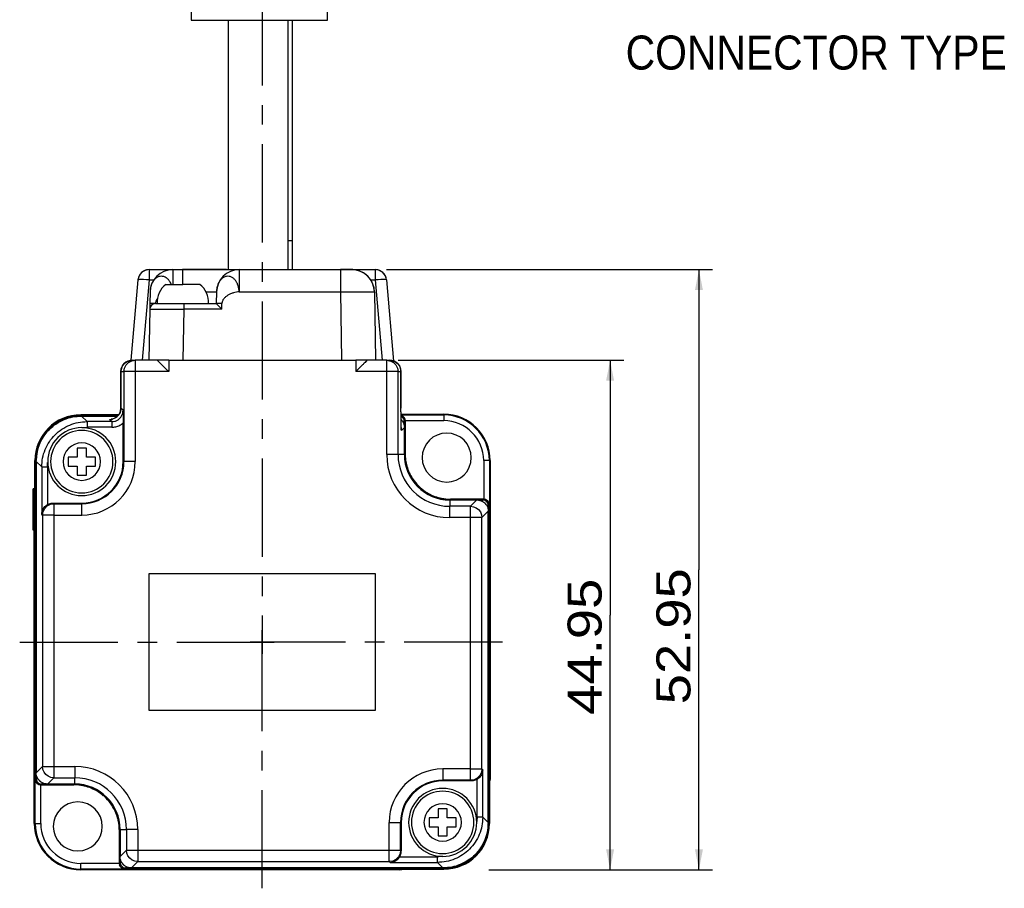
# Model space of a CAD drawing. Extents: x -54 to 576, y -100 to 345.
# Tile 3 of 18: x 29 to 116, y 148 to 225. Entities that reach past the tile are written whole.
import ezdxf
from ezdxf.enums import TextEntityAlignment as Align

# ---------------------------------------------------------------- set-up
doc = ezdxf.new("R2010")
doc.units = 0
doc.header["$LTSCALE"] = 23.1
doc.header["$MEASUREMENT"] = 0
doc.linetypes.add('CENTER', pattern=[0.6, 0.375, -0.075, 0.075, -0.075])
doc.layers.get('0').update_dxf_attribs({"linetype": 'CONTINUOUS'})
doc.layers.add('8_ALL_NOTES_BALLOONS_SYMBOLS_GT', color=7, linetype='CONTINUOUS')
doc.layers.add('DEFAULT_1', color=7, linetype='CENTER')
doc.styles.add('TEXTSTYLE_0', font='txt', dxfattribs={"width": 0.8})
doc.dimstyles.new('DIMSTYLE_3', dxfattribs={"dimtxt": 3, "dimasz": 0.18, "dimexe": 0.18, "dimexo": 0.0625, "dimgap": 0.09, "dimtad": 0, "dimtih": 1, "dimtoh": 1, "dimdec": 4, "dimzin": 0, "dimdsep": 46, "dimtxsty": 'Standard', "dimcen": 0.09, "dimadec": 0, "dimazin": 0, "dimtp": 0.01, "dimtm": 0.01, "dimtfac": 1, "dimtdec": 4, "dimtofl": 0, "dimtmove": 0, "dimatfit": 0, "dimfxl": 0, "dimtolj": 1, "dimtzin": 0, "dimarcsym": 0})

# ---------------------------------------------------------------- blocks, each defined once
blk = doc.blocks.new('*D8')
at = {"color": 7, "linetype": 'Continuous'}
for p, q in [((62.087, 194.857), (81.986, 194.857)), ((80.786, 194.857), (80.786, 172.384)), ((80.786, 149.91), (80.786, 172.384)), ((70.09, 149.91), (81.986, 149.91))]:
    blk.add_line(p, q, dxfattribs=at)
for points in [[(81.136, 193.057), (80.786, 194.857), (80.436, 193.057)], [(80.436, 151.71), (80.786, 149.91), (81.136, 151.71)]]:
    blk.add_solid(points, dxfattribs=at)
at = {"color": 7, "linetype": 'Continuous', "style": 'TEXTSTYLE_0'}
blk.add_text('44.95', height=3, rotation=90, dxfattribs=at).set_placement((80.036, 163.589), (80.036, 175.589), align=Align.FIT)
blk = doc.blocks.new('*D9')
at = {"color": 7, "linetype": 'Continuous'}
for p, q in [((61.073, 202.856), (89.819, 202.856)), ((88.619, 202.856), (88.619, 176.383)), ((88.619, 149.91), (88.619, 176.383)), ((70.395, 149.91), (89.819, 149.91))]:
    blk.add_line(p, q, dxfattribs=at)
for points in [[(88.969, 201.056), (88.619, 202.856), (88.269, 201.056)], [(88.269, 151.71), (88.619, 149.91), (88.969, 151.71)]]:
    blk.add_solid(points, dxfattribs=at)
at = {"color": 7, "linetype": 'Continuous', "style": 'TEXTSTYLE_0'}
blk.add_text('52.95', height=3, rotation=90, dxfattribs=at).set_placement((87.869, 164.513), (87.869, 176.513), align=Align.FIT)

msp = doc.modelspace()

# ---------------------------------------------------------------- linework, layer by layer
at = {"color": 7, "linetype": 'Continuous'}
for p, q in [((43.8599, 232.85577), (43.8599, 224.85577)), ((55.8599, 224.85577), (55.8599, 232.85577)), ((43.8599, 224.85577), (55.8599, 224.85577)), ((47.11028, 224.85577), (47.11028, 202.85721)), ((52.41028, 202.85721), (52.41028, 224.85577)), ((52.7639, 224.85577), (52.7639, 205.39577)), ((52.7639, 205.39577), (52.7639, 202.85577)), ((40.15446, 202.85577), (42.20415, 202.85577)), ((40.15446, 202.85577), (42.20415, 202.85577)), ((42.21894, 202.85721), (43.08006, 202.85721)), ((42.21894, 202.85721), (43.08006, 202.85721)), ((43.21878, 202.85721), (43.08006, 202.85721)), ((43.08006, 202.85721), (46.9639, 202.85721)), ((43.08006, 202.85721), (43.08006, 201.55721)), ((46.9639, 202.85721), (43.21878, 202.85721)), ((46.9639, 202.85721), (48.03055, 202.85721)), ((48.03055, 202.85721), (48.07208, 202.85721)), ((48.07929, 202.85721), (57.00902, 202.85721)), ((48.07929, 202.85721), (57.00902, 202.85721)), ((57.14774, 202.85721), (57.00902, 202.85721)), ((57.00902, 202.85721), (58.00887, 202.85721)), ((57.00902, 202.85721), (57.00902, 200.89211)), ((58.00887, 202.85721), (57.14774, 202.85721)), ((58.02366, 202.85577), (60.07334, 202.85577)), ((58.02366, 202.85577), (60.07334, 202.85577)), ((39.15827, 201.94293), (38.53924, 194.86739)), ((39.15827, 201.94293), (38.53924, 194.86739)), ((40.15446, 201.94293), (39.53454, 194.85721)), ((40.15446, 201.94293), (40.54434, 201.94293)), ((41.61394, 201.55721), (43.1139, 201.55721)), ((44.61386, 201.55721), (43.1139, 201.55721)), ((59.68346, 201.94293), (60.07334, 201.94293)), ((60.07334, 201.94293), (60.69326, 194.85721)), ((61.06953, 201.94293), (61.69568, 194.78601)), ((61.06953, 201.94293), (61.69568, 194.78601)), ((40.21924, 200.89211), (40.20118, 199.85721)), ((40.21924, 200.89211), (40.20118, 199.85721)), ((46.0796, 200.89211), (46.06154, 199.85721)), ((46.0796, 200.89211), (46.06154, 199.85721)), ((48.07929, 200.89211), (57.00902, 200.89211)), ((57.00902, 200.89211), (57.11436, 194.85721)), ((60.00856, 200.89211), (60.1139, 194.85721)), ((60.00856, 200.89211), (60.1139, 194.85721)), ((40.20118, 199.85721), (40.1926, 199.36593)), ((40.20118, 199.85721), (40.1926, 199.36593)), ((40.69252, 199.85721), (40.86394, 199.85721)), ((40.86394, 199.85721), (41.61397, 199.85721)), ((41.61397, 199.85721), (43.1139, 199.85721)), ((43.1139, 199.85721), (43.19214, 199.85721)), ((43.19214, 199.85721), (46.06161, 199.85721)), ((43.19214, 199.85721), (46.06161, 199.85721)), ((43.19214, 199.85721), (43.19214, 199.36593)), ((46.55288, 199.36593), (46.56146, 199.85721)), ((40.1926, 199.36593), (40.1139, 194.85721)), ((43.19214, 199.36593), (43.11344, 194.85721)), ((46.55288, 199.36593), (43.19214, 199.36593)), ((38.53924, 194.86739), (38.53698, 194.84158)), ((38.53924, 194.86739), (38.53698, 194.84158)), ((38.65566, 194.85721), (38.9162, 194.85721)), ((40.1139, 194.85721), (38.9162, 194.85721)), ((40.8639, 194.85721), (40.1139, 194.85721)), ((41.8639, 194.85721), (40.8639, 194.85721)), ((41.8639, 194.85721), (43.11344, 194.85721)), ((41.8639, 194.85721), (41.8639, 193.85721)), ((43.11344, 194.85721), (57.11436, 194.85721)), ((43.11344, 194.85721), (57.11436, 194.85721)), ((57.11436, 194.85721), (58.3639, 194.85721)), ((59.3639, 194.85721), (58.3639, 194.85721)), ((58.3639, 194.85721), (58.3639, 193.85721)), ((60.1139, 194.85721), (59.3639, 194.85721)), ((61.08669, 194.85721), (60.1139, 194.85721)), ((61.08669, 194.85721), (61.34086, 194.81695)), ((61.08669, 194.85721), (61.34724, 194.85721)), ((61.08669, 194.85721), (61.34724, 194.85721)), ((61.34086, 194.81695), (61.39566, 194.80826)), ((61.34724, 194.85721), (61.60639, 194.823)), ((61.68533, 194.7903), (61.84769, 194.72289)), ((37.65566, 193.85751), (37.65468, 190.6401)), ((37.65483, 190.63979), (37.65581, 193.85721)), ((37.65566, 193.85751), (37.65566, 193.85751)), ((37.65581, 193.85721), (37.65566, 193.85751)), ((37.65581, 193.85721), (37.91636, 193.85721)), ((37.91636, 193.85721), (37.91636, 185.91567)), ((38.9162, 193.85721), (38.9162, 185.91567)), ((41.8639, 193.85721), (38.9162, 193.85721)), ((61.08669, 193.85721), (58.3639, 193.85721)), ((61.08669, 186.54077), (61.08669, 193.85721)), ((62.08654, 186.54077), (62.08654, 193.85721)), ((62.08654, 193.85721), (62.34709, 193.85721)), ((62.34724, 193.85751), (62.34709, 193.85721)), ((62.34807, 190.64039), (62.34709, 193.85721)), ((62.34724, 193.85751), (62.34822, 190.6407)), ((62.34724, 193.85751), (62.34724, 193.85751)), ((37.52382, 190.14729), (37.61559, 190.36873)), ((37.65483, 190.63979), (37.65468, 190.6401)), ((37.65468, 190.6401), (37.65468, 190.6401)), ((37.84638, 190.44823), (37.65483, 190.63979)), ((62.34822, 190.6407), (62.34807, 190.64039)), ((62.34822, 190.6407), (62.34822, 190.6407)), ((37.4529, 190.04933), (34.1139, 190.04933)), ((34.1139, 190.04926), (34.1139, 190.04933)), ((34.1139, 190.00577), (34.1139, 190.04926)), ((34.1139, 190.04926), (37.45285, 190.04926)), ((34.18184, 190.00577), (34.1139, 190.00577)), ((34.1139, 190.00577), (34.18184, 190.00577)), ((34.1139, 189.93938), (34.1139, 190.00577)), ((34.1139, 189.93938), (34.18184, 189.93938)), ((34.1139, 189.93725), (34.1139, 189.93938)), ((34.1139, 189.93053), (34.1139, 189.93725)), ((37.42137, 190.00577), (34.18184, 190.00577)), ((34.18184, 190.00577), (37.42137, 190.00577)), ((34.18184, 189.93938), (37.36395, 189.93938)), ((34.18184, 189.93725), (37.36162, 189.93725)), ((34.18184, 189.93722), (34.18184, 189.93725)), ((34.18184, 189.93722), (34.67068, 189.44839)), ((37.36159, 189.93722), (34.18184, 189.93722)), ((36.84654, 189.44839), (34.67068, 189.44839)), ((34.67068, 189.44839), (34.67068, 188.94846)), ((36.65498, 189.63994), (36.88968, 189.6709)), ((36.71395, 189.58098), (36.65498, 189.63994)), ((36.84654, 189.44839), (36.71395, 189.58098)), ((36.797, 189.65348), (36.80297, 189.65368)), ((36.84654, 189.44839), (36.84654, 188.94846)), ((36.88968, 189.6709), (36.91371, 189.67407)), ((36.91371, 189.67407), (36.93781, 189.68406)), ((36.93781, 189.68406), (37.13863, 189.76729)), ((37.18466, 189.7969), (37.33108, 189.90926)), ((37.37374, 189.94835), (37.48071, 190.08775)), ((37.85496, 185.91567), (37.85496, 189.33806)), ((62.34971, 190.1017), (66.1139, 190.1017)), ((62.34971, 190.10162), (66.1139, 190.10162)), ((62.35012, 190.0318), (66.1139, 190.0318)), ((62.64751, 189.43946), (62.50971, 189.43946)), ((62.64751, 189.43946), (62.7139, 189.50585)), ((62.64751, 189.43946), (62.64751, 188.93737)), ((62.71383, 189.53188), (66.1139, 189.53188)), ((62.7139, 189.50585), (62.7139, 188.93737)), ((62.7139, 189.50577), (62.7139, 188.93737)), ((66.1139, 190.10162), (66.1139, 190.1017)), ((66.1139, 190.0318), (66.1139, 190.10162)), ((36.84654, 188.94846), (34.67068, 188.94846)), ((62.44325, 188.73527), (62.38358, 188.6756)), ((62.64535, 188.93737), (62.44325, 188.73527)), ((62.64535, 188.93737), (62.64538, 188.93737)), ((62.64535, 186.54077), (62.64535, 188.93737)), ((62.64538, 188.93737), (62.64538, 186.54077)), ((62.64751, 188.93737), (62.64751, 186.60577)), ((62.7139, 188.93737), (62.7139, 186.60577)), ((62.7139, 188.93737), (62.7139, 186.60577)), ((34.604, 187.11567), (33.804, 187.11567)), ((33.804, 187.11567), (33.804, 186.31567)), ((34.604, 186.31567), (34.604, 187.11567)), ((30.07034, 186.00577), (30.07034, 183.50577)), ((30.07034, 186.00577), (30.07041, 186.00577)), ((30.1139, 186.00577), (30.07041, 186.00577)), ((30.07041, 183.50577), (30.07041, 186.00577)), ((30.1139, 186.00577), (30.1139, 185.93783)), ((30.1139, 185.93783), (30.1139, 186.00577)), ((30.18029, 186.00577), (30.1139, 186.00577)), ((30.1139, 185.93783), (30.1139, 158.47417)), ((30.1139, 158.47417), (30.1139, 185.93783)), ((30.18029, 185.93783), (30.18029, 186.00577)), ((30.18242, 186.00577), (30.18029, 186.00577)), ((30.18029, 158.47417), (30.18029, 185.93783)), ((30.18914, 186.00577), (30.18242, 186.00577)), ((30.18242, 158.47417), (30.18242, 185.93783)), ((30.18242, 185.93783), (30.18245, 185.93783)), ((30.18245, 185.93783), (30.67129, 185.449)), ((30.18245, 185.93783), (30.18245, 158.47417)), ((33.004, 186.31567), (33.004, 185.51567)), ((33.804, 186.31567), (33.004, 186.31567)), ((35.404, 186.31567), (34.604, 186.31567)), ((35.404, 185.51567), (35.404, 186.31567)), ((37.91636, 185.91567), (37.85496, 185.91567)), ((62.64535, 186.54077), (62.08654, 186.54077)), ((62.64538, 186.54077), (62.64535, 186.54077)), ((62.64538, 186.60577), (62.64751, 186.60577)), ((62.64751, 186.60577), (62.7139, 186.60577)), ((69.64001, 186.00577), (69.64001, 182.6057)), ((70.13993, 186.00577), (70.20975, 186.00577)), ((70.13993, 186.00577), (70.13993, 182.11442)), ((70.20975, 186.00577), (70.20975, 157.88958)), ((70.20983, 186.00577), (70.20975, 186.00577)), ((70.20983, 186.00577), (70.20983, 157.88958)), ((30.67129, 185.449), (30.67129, 181.27344)), ((30.67129, 185.449), (31.17121, 185.449)), ((31.17121, 185.449), (31.17121, 182.12578)), ((33.004, 185.51567), (33.804, 185.51567)), ((33.804, 185.51567), (33.804, 184.71567)), ((34.604, 184.71567), (34.604, 185.51567)), ((34.604, 185.51567), (35.404, 185.51567)), ((33.804, 184.71567), (34.604, 184.71567)), ((30.0139, 183.50577), (29.9139, 183.50577)), ((29.9139, 181.99818), (29.9139, 183.50577)), ((30.0139, 160.50577), (30.0139, 183.50577)), ((30.1139, 183.50577), (30.0139, 183.50577)), ((66.6489, 182.53725), (69.0455, 182.53725)), ((66.6489, 182.53725), (66.6489, 182.53722)), ((66.6489, 182.53722), (66.6489, 181.97841)), ((69.0455, 182.53722), (66.6489, 182.53722)), ((69.0455, 182.60577), (66.7139, 182.60577)), ((66.7139, 182.60577), (69.0455, 182.60577)), ((66.7139, 182.53938), (66.7139, 182.60577)), ((66.7139, 182.53938), (69.0455, 182.53938)), ((66.7139, 182.53725), (66.7139, 182.53938)), ((69.0455, 182.53722), (68.48669, 181.97841)), ((69.6139, 182.60577), (69.0455, 182.60577)), ((69.0455, 182.60577), (69.61398, 182.60577)), ((69.0455, 182.53938), (69.54759, 182.53938)), ((69.0455, 182.53725), (69.0455, 182.53722)), ((69.54759, 182.53938), (69.61398, 182.60577)), ((69.54759, 182.40158), (69.54759, 182.53938)), ((30.0139, 181.99818), (29.9139, 181.99818)), ((29.9139, 179.86846), (29.9139, 181.99818)), ((31.74111, 182.20332), (31.67971, 182.26471)), ((31.67971, 182.26471), (34.204, 182.26471)), ((31.74111, 182.20332), (34.204, 182.20332)), ((34.204, 182.20332), (34.204, 182.26471)), ((68.48669, 181.97841), (66.6489, 181.97841)), ((70.04535, 181.53737), (69.48654, 180.97857)), ((70.04751, 182.03946), (69.90971, 182.03946)), ((70.04535, 181.53737), (70.04538, 181.53737)), ((70.04535, 154.07371), (70.04535, 181.53737)), ((70.04538, 181.53737), (70.04538, 154.07371)), ((70.04751, 182.03946), (70.1139, 182.10585)), ((70.04751, 182.03946), (70.04751, 181.53737)), ((70.04751, 181.53737), (70.04751, 154.07371)), ((70.1139, 182.10585), (70.1139, 181.53737)), ((70.1139, 181.53737), (70.1139, 182.10577)), ((70.1139, 154.07371), (70.1139, 181.53737)), ((70.1139, 181.53737), (70.1139, 154.07371)), ((70.12263, 182.09712), (70.13993, 182.11442)), ((30.74126, 181.20347), (30.67129, 181.27344)), ((30.74126, 181.20347), (30.74126, 159.03298)), ((31.74111, 181.20347), (31.74111, 159.03298)), ((31.74111, 181.20347), (34.204, 181.20347)), ((68.48669, 180.97857), (66.6489, 180.97857)), ((68.48669, 158.80807), (68.48669, 180.97857)), ((69.48654, 158.80807), (69.48654, 180.97857)), ((30.0139, 179.86846), (29.9139, 179.86846)), ((60.1139, 176.00577), (40.1139, 176.00577)), ((40.1139, 176.00577), (40.1139, 164.00577)), ((60.1139, 164.00577), (60.1139, 176.00577)), ((50.1139, 171.05577), (50.1139, 168.95577)), ((50.1139, 168.95577), (50.1139, 171.05577)), ((51.1639, 170.00577), (49.0639, 170.00577)), ((49.0639, 170.00577), (51.1639, 170.00577)), ((40.1139, 164.00577), (60.1139, 164.00577)), ((30.1139, 160.50577), (30.0139, 160.50577)), ((30.01797, 154.00577), (30.01797, 160.50577)), ((30.01805, 154.00577), (30.01805, 160.50577)), ((30.18245, 158.47417), (30.74126, 159.03298)), ((31.74111, 159.03298), (33.5789, 159.03298)), ((30.1139, 158.47417), (30.1139, 157.90577)), ((30.1139, 157.9057), (30.1139, 158.47417)), ((30.18029, 157.97209), (30.18029, 158.47417)), ((30.18245, 158.47417), (30.18242, 158.47417)), ((31.1823, 157.47432), (31.74111, 158.03313)), ((31.74111, 158.03313), (33.5789, 158.03313)), ((33.5789, 157.47432), (33.5789, 158.03313)), ((68.48669, 158.80807), (66.0238, 158.80807)), ((69.48654, 158.80807), (69.55652, 158.7381)), ((69.55652, 154.56255), (69.55652, 158.7381)), ((30.10517, 157.91442), (30.08787, 157.89712)), ((30.08787, 154.00577), (30.08787, 157.89712)), ((30.18029, 157.97209), (30.1139, 157.9057)), ((30.18029, 157.97209), (30.31809, 157.97209)), ((30.58779, 154.00577), (30.58779, 157.40584)), ((30.68021, 157.47216), (30.61382, 157.40577)), ((31.1823, 157.40577), (30.61382, 157.40577)), ((30.6139, 157.40577), (31.1823, 157.40577)), ((30.68021, 157.60996), (30.68021, 157.47216)), ((31.1823, 157.47216), (30.68021, 157.47216)), ((31.1823, 157.47429), (31.1823, 157.47432)), ((31.1823, 157.47432), (33.5789, 157.47432)), ((33.5789, 157.47429), (31.1823, 157.47429)), ((33.5139, 157.47216), (31.1823, 157.47216)), ((31.1823, 157.40577), (33.5139, 157.40577)), ((33.5139, 157.40577), (31.1823, 157.40577)), ((33.5139, 157.47429), (33.5139, 157.47216)), ((33.5139, 157.47216), (33.5139, 157.40577)), ((33.5789, 157.47429), (33.5789, 157.47432)), ((68.48669, 157.80823), (66.0238, 157.80823)), ((66.0238, 157.80823), (66.0238, 157.74683)), ((68.54809, 157.74683), (66.0238, 157.74683)), ((68.48669, 157.80823), (68.54809, 157.74683)), ((69.05659, 154.56255), (69.05659, 157.88577)), ((70.20975, 157.88958), (70.15739, 157.83722)), ((70.15739, 157.83722), (70.15739, 157.82881)), ((70.15739, 157.83722), (70.15746, 157.82811)), ((70.15739, 157.82881), (70.15739, 154.00577)), ((70.15746, 154.00577), (70.15746, 157.82881)), ((70.15746, 157.6764), (70.17174, 157.69823)), ((70.17174, 157.69823), (70.20975, 157.88958)), ((70.20975, 157.88958), (70.20983, 157.88958)), ((70.20983, 157.88958), (70.20983, 157.88958)), ((35.99683, 156.5265), (35.90107, 156.60685)), ((36.09258, 156.44615), (35.99683, 156.5265)), ((66.4238, 155.29587), (65.6238, 155.29587)), ((65.6238, 155.29587), (65.6238, 154.49587)), ((66.4238, 154.49587), (66.4238, 155.29587)), ((69.55652, 154.56255), (69.05659, 154.56255)), ((70.04535, 154.07371), (69.55652, 154.56255)), ((30.01797, 154.00577), (30.01805, 154.00577)), ((30.08787, 154.00577), (30.01805, 154.00577)), ((61.3116, 151.63298), (61.3116, 154.09587)), ((62.31145, 151.63298), (62.31145, 154.09587)), ((62.31145, 154.09587), (62.37284, 154.09587)), ((62.37284, 154.09587), (62.37284, 151.57158)), ((64.8238, 154.49587), (64.8238, 153.69587)), ((65.6238, 154.49587), (64.8238, 154.49587)), ((64.8238, 153.69587), (65.6238, 153.69587)), ((65.6238, 153.69587), (65.6238, 152.89587)), ((67.2238, 154.49587), (66.4238, 154.49587)), ((66.4238, 152.89587), (66.4238, 153.69587)), ((66.4238, 153.69587), (67.2238, 153.69587)), ((67.2238, 153.69587), (67.2238, 154.49587)), ((70.03866, 154.00577), (70.04538, 154.00577)), ((70.04538, 154.07371), (70.04535, 154.07371)), ((70.04538, 154.00577), (70.04751, 154.00577)), ((70.04751, 154.07371), (70.04751, 154.00577)), ((70.04751, 154.00577), (70.1139, 154.00577)), ((70.1139, 154.00577), (70.1139, 154.07371)), ((70.1139, 154.07371), (70.1139, 154.00577)), ((70.1139, 154.00577), (70.15739, 154.00577)), ((70.15746, 154.00577), (70.15739, 154.00577)), ((37.5139, 151.07417), (37.5139, 153.40577)), ((37.5139, 151.07417), (37.5139, 153.40577)), ((37.58029, 153.40577), (37.5139, 153.40577)), ((37.58242, 153.40577), (37.58029, 153.40577)), ((37.58029, 151.07417), (37.58029, 153.40577)), ((37.58242, 151.07417), (37.58242, 153.47077)), ((37.58242, 153.47077), (37.58245, 153.47077)), ((37.58245, 153.47077), (38.14126, 153.47077)), ((37.58245, 153.47077), (37.58245, 151.07417)), ((38.14126, 153.47077), (38.14126, 151.63298)), ((39.14111, 153.47077), (39.14111, 151.63298)), ((65.6238, 152.89587), (66.4238, 152.89587)), ((37.5139, 150.50577), (37.5139, 151.07417)), ((37.5139, 150.5057), (37.5139, 151.07417)), ((37.58029, 150.57209), (37.58029, 151.07417)), ((37.58245, 151.07417), (37.58242, 151.07417)), ((37.58245, 151.07417), (38.14126, 151.63298)), ((39.14111, 151.63298), (61.3116, 151.63298)), ((62.2339, 151.06308), (65.55712, 151.06308)), ((62.31145, 151.63298), (62.37284, 151.57158)), ((65.55712, 150.56316), (65.55712, 151.06308)), ((37.51397, 150.47966), (34.1139, 150.47966)), ((37.58029, 150.57209), (37.5139, 150.5057)), ((37.58029, 150.57209), (37.71809, 150.57209)), ((38.08021, 150.20996), (38.08021, 150.07216)), ((38.5823, 150.07432), (39.14111, 150.63313)), ((39.14111, 150.63313), (61.3116, 150.63313)), ((61.3116, 150.63313), (61.38157, 150.56316)), ((61.38157, 150.56316), (65.55712, 150.56316)), ((66.04596, 150.07432), (65.55712, 150.56316)), ((34.1139, 149.97974), (34.1139, 149.90992)), ((38.00525, 149.97974), (34.1139, 149.97974)), ((62.23009, 149.90992), (34.1139, 149.90992)), ((34.1139, 149.90992), (34.1139, 149.90984)), ((62.23009, 149.90984), (34.1139, 149.90984)), ((38.02255, 149.99704), (38.00525, 149.97974)), ((38.08021, 150.07216), (38.01382, 150.00577)), ((38.5823, 150.00577), (38.01382, 150.00577)), ((38.0139, 150.00577), (38.5823, 150.00577)), ((38.5823, 150.07216), (38.08021, 150.07216)), ((38.5823, 150.07429), (38.5823, 150.07432)), ((38.5823, 150.07432), (66.04596, 150.07432)), ((66.04596, 150.07429), (38.5823, 150.07429)), ((66.04596, 150.07216), (38.5823, 150.07216)), ((38.5823, 150.00577), (66.04596, 150.00577)), ((66.04596, 150.00577), (38.5823, 150.00577)), ((62.23009, 149.90992), (62.28245, 149.96229)), ((62.23009, 149.90992), (62.42144, 149.94793)), ((62.23009, 149.90984), (62.23009, 149.90992)), ((62.23009, 149.90984), (62.23009, 149.90984)), ((62.29086, 149.96229), (62.28245, 149.96229)), ((62.28245, 149.96229), (62.29131, 149.96221)), ((66.1139, 149.96229), (62.29086, 149.96229)), ((62.29086, 149.96221), (66.1139, 149.96221)), ((62.42144, 149.94793), (62.44327, 149.96221)), ((66.04596, 150.07432), (66.04596, 150.07429)), ((66.1139, 150.07216), (66.04596, 150.07216)), ((66.04596, 150.00577), (66.1139, 150.00577)), ((66.1139, 150.00577), (66.04596, 150.00577)), ((66.1139, 150.08101), (66.1139, 150.07429)), ((66.1139, 150.07429), (66.1139, 150.07216)), ((66.1139, 150.07216), (66.1139, 150.00577)), ((66.1139, 150.00577), (66.1139, 149.96229)), ((66.1139, 149.96229), (66.1139, 149.96221))]:
    msp.add_line(p, q, dxfattribs=at)
for points in [[(52.7639, 205.39577), (52.71298, 205.39577), (52.56218, 205.39577), (52.41028, 205.39577)], [(40.15446, 202.85577), (40.15446, 202.82528), (40.15446, 202.73565), (40.15446, 202.59236), (40.15446, 202.40426), (40.15446, 202.18274), (40.15446, 201.94293)], [(42.21894, 202.85721), (42.21894, 202.81962), (42.21894, 202.70829), (42.21894, 202.52738), (42.21894, 202.28371), (42.21894, 201.98642), (42.21894, 201.64669), (42.21894, 201.55721)], [(48.07929, 202.85721), (48.07929, 202.81962), (48.07929, 202.70829), (48.07929, 202.52738), (48.07929, 202.28371), (48.07929, 201.98642), (48.07929, 201.64669), (48.07929, 201.2773), (48.07929, 200.89211)], [(60.07334, 202.85577), (60.07334, 202.82536), (60.07334, 202.73597), (60.07334, 202.59305), (60.07334, 202.40528), (60.07334, 202.18409), (60.07334, 201.94293)], [(40.15446, 201.94293), (39.89784, 201.96227), (39.65854, 201.97442), (39.4527, 201.97856), (39.29424, 201.97442), (39.19383, 201.96227), (39.15827, 201.94293)], [(61.06953, 201.94293), (61.03388, 201.96229), (60.93322, 201.97444), (60.77437, 201.97856), (60.56821, 201.97438), (60.32859, 201.96218), (60.07334, 201.94293)], [(37.65581, 193.85721), (37.68982, 194.11581), (37.78956, 194.35686), (37.94822, 194.56387), (38.15495, 194.72278), (38.39624, 194.82296), (38.65566, 194.85721)], [(37.91636, 193.85721), (37.96529, 194.16622), (38.10731, 194.44499), (38.32851, 194.66622), (38.60723, 194.80826), (38.9162, 194.85721)], [(38.9162, 194.85721), (38.9162, 194.80826), (38.9162, 194.66622), (38.9162, 194.44499), (38.9162, 194.16622), (38.9162, 193.85721)], [(61.08669, 193.85721), (61.08669, 194.16622), (61.08669, 194.44499), (61.08669, 194.66622), (61.08669, 194.80826), (61.08669, 194.85721)], [(61.39566, 194.80826), (61.67439, 194.66622), (61.89559, 194.44499), (62.03761, 194.16622), (62.08654, 193.85721)], [(61.60639, 194.823), (61.60666, 194.82296), (61.68533, 194.7903)], [(61.84769, 194.72289), (61.84794, 194.72278), (61.91493, 194.67129)], [(61.91493, 194.67129), (62.05468, 194.56387), (62.21333, 194.35686), (62.31308, 194.11581), (62.34709, 193.85721)], [(38.9162, 193.85721), (38.61051, 193.85721), (38.33408, 193.85721), (38.11339, 193.85721), (37.96955, 193.85721), (37.91636, 193.85721)], [(62.08654, 193.85721), (62.03334, 193.85721), (61.88951, 193.85721), (61.66882, 193.85721), (61.39239, 193.85721), (61.08669, 193.85721)], [(37.48071, 190.08775), (37.52078, 190.13995), (37.52382, 190.14729)], [(37.61559, 190.36873), (37.6207, 190.38105), (37.65483, 190.63979)], [(36.65498, 189.63994), (36.68734, 189.64683), (36.797, 189.65348)], [(37.13863, 189.76729), (37.15482, 189.77399), (37.18466, 189.7969)], [(37.33108, 189.90926), (37.36187, 189.93289), (37.37374, 189.94835)], [(66.1139, 190.0318), (66.1139, 190.0052), (66.1139, 189.93329), (66.1139, 189.82294), (66.1139, 189.68473), (66.1139, 189.53188)], [(38.9162, 185.91567), (38.66019, 185.91567), (38.42125, 185.91567), (38.21529, 185.91567), (38.05605, 185.91567), (37.95414, 185.91567), (37.91636, 185.91567)], [(62.08654, 186.54077), (62.04875, 186.54077), (61.94684, 186.54077), (61.7876, 186.54077), (61.58165, 186.54077), (61.3427, 186.54077), (61.08669, 186.54077)], [(70.13993, 186.00577), (70.11333, 186.00577), (70.04142, 186.00577), (69.93107, 186.00577), (69.79285, 186.00577), (69.64001, 186.00577)], [(30.74126, 181.20347), (30.79027, 181.51238), (30.93232, 181.79107), (31.15351, 182.01225), (31.43219, 182.1543), (31.74111, 182.20332)], [(31.74111, 182.20332), (31.74111, 182.15012), (31.74111, 182.00629), (31.74111, 181.78559), (31.74111, 181.50916), (31.74111, 181.20347)], [(34.204, 181.20347), (34.204, 181.45948), (34.204, 181.69842), (34.204, 181.90438), (34.204, 182.06362), (34.204, 182.16553), (34.204, 182.20332)], [(66.6489, 180.97857), (66.6489, 181.23457), (66.6489, 181.47352), (66.6489, 181.67948), (66.6489, 181.83872), (66.6489, 181.94063), (66.6489, 181.97841)], [(68.48669, 181.97841), (68.7454, 181.94429), (68.98652, 181.84436), (69.19359, 181.68546), (69.35249, 181.47839), (69.45242, 181.23727), (69.48654, 180.97857)], [(68.48669, 180.97857), (68.48669, 181.23519), (68.48669, 181.47428), (68.48669, 181.67991), (68.48669, 181.83891), (68.48669, 181.94068), (68.48669, 181.97841)], [(31.74111, 181.20347), (31.43541, 181.20347), (31.15898, 181.20347), (30.93829, 181.20347), (30.79446, 181.20347), (30.74126, 181.20347)], [(69.48654, 180.97857), (69.44881, 180.97857), (69.34704, 180.97857), (69.18804, 180.97857), (68.98241, 180.97857), (68.74332, 180.97857), (68.48669, 180.97857)], [(31.74111, 158.03313), (31.4824, 158.06726), (31.24128, 158.16718), (31.03421, 158.32609), (30.87531, 158.53315), (30.77538, 158.77428), (30.74126, 159.03298)], [(30.74126, 159.03298), (30.77899, 159.03298), (30.88076, 159.03298), (31.03976, 159.03298), (31.24539, 159.03298), (31.48448, 159.03298), (31.74111, 159.03298)], [(31.74111, 159.03298), (31.74111, 158.77635), (31.74111, 158.53727), (31.74111, 158.33163), (31.74111, 158.17263), (31.74111, 158.07086), (31.74111, 158.03313)], [(33.5789, 159.03298), (33.5789, 158.77697), (33.5789, 158.53802), (33.5789, 158.33207), (33.5789, 158.17283), (33.5789, 158.07092), (33.5789, 158.03313)], [(66.0238, 158.80807), (66.0238, 158.55207), (66.0238, 158.31312), (66.0238, 158.10716), (66.0238, 157.94792), (66.0238, 157.84601), (66.0238, 157.80823)], [(68.48669, 158.80807), (68.79239, 158.80807), (69.06882, 158.80807), (69.28951, 158.80807), (69.43334, 158.80807), (69.48654, 158.80807)], [(69.48654, 158.80807), (69.43753, 158.49916), (69.29548, 158.22048), (69.07429, 157.99929), (68.79561, 157.85724), (68.48669, 157.80823)], [(68.48669, 157.80823), (68.48669, 157.86142), (68.48669, 158.00526), (68.48669, 158.22595), (68.48669, 158.50238), (68.48669, 158.80807)], [(30.08787, 154.00577), (30.11447, 154.00577), (30.18639, 154.00577), (30.29673, 154.00577), (30.43495, 154.00577), (30.58779, 154.00577)], [(61.3116, 154.09587), (61.56761, 154.09587), (61.80655, 154.09587), (62.01251, 154.09587), (62.17175, 154.09587), (62.27366, 154.09587), (62.31145, 154.09587)], [(39.14111, 153.47077), (38.8851, 153.47077), (38.64615, 153.47077), (38.4402, 153.47077), (38.28096, 153.47077), (38.17905, 153.47077), (38.14126, 153.47077)], [(39.14111, 150.63313), (38.8824, 150.66726), (38.64128, 150.76718), (38.43421, 150.92609), (38.27531, 151.13315), (38.17538, 151.37428), (38.14126, 151.63298)], [(38.14126, 151.63298), (38.17899, 151.63298), (38.28076, 151.63298), (38.43976, 151.63298), (38.64539, 151.63298), (38.88448, 151.63298), (39.14111, 151.63298)], [(39.14111, 151.63298), (39.14111, 151.37635), (39.14111, 151.13727), (39.14111, 150.93163), (39.14111, 150.77263), (39.14111, 150.67086), (39.14111, 150.63313)], [(61.3116, 151.63298), (61.61729, 151.63298), (61.89372, 151.63298), (62.11441, 151.63298), (62.25825, 151.63298), (62.31145, 151.63298)], [(62.31145, 151.63298), (62.26243, 151.32406), (62.12038, 151.04538), (61.89919, 150.82419), (61.62051, 150.68214), (61.3116, 150.63313)], [(61.3116, 150.63313), (61.3116, 150.68633), (61.3116, 150.83016), (61.3116, 151.05085), (61.3116, 151.32728), (61.3116, 151.63298)], [(34.1139, 149.97974), (34.1139, 150.00634), (34.1139, 150.07826), (34.1139, 150.1886), (34.1139, 150.32682), (34.1139, 150.47966)]]:
    msp.add_lwpolyline(points, dxfattribs=at)
for centre, radius, start, end in [((40.15446, 201.85577), 1, 90, 175), ((40.15446, 201.85577), 1, 153.2529062, 160.8690131), ((40.15446, 201.85577), 1, 138.967225, 146.7032293), ((40.15446, 201.85577), 1, 138.978967, 146.702004), ((40.15446, 201.85577), 1, 138.9862898, 146.6972437), ((40.15446, 201.85577), 1, 132.5304306, 138.967225), ((40.15446, 201.85577), 1, 124.0059481, 132.5304306), ((40.15446, 201.85577), 1, 124.0032437, 132.5256257), ((40.15446, 201.85577), 1, 118.3503228, 124.0032437), ((40.15446, 201.85577), 1, 118.3528992, 124.0029768), ((40.15446, 201.85577), 1, 108.8524029, 118.3503228), ((40.15446, 201.85577), 1, 104.1750325, 108.8524029), ((40.15446, 201.85577), 1, 104.1765861, 108.8510254), ((40.15446, 201.85577), 1, 104.1762813, 108.8471121), ((40.15446, 201.85577), 1, 90, 104.1762813), ((42.21894, 200.85721), 2, 90, 179), ((48.07929, 200.85721), 2, 90, 179), ((58.00887, 200.85721), 2, 78.891981, 90), ((58.00887, 200.85721), 2, 1, 90), ((58.00887, 200.85721), 2, 1, 78.891981), ((60.07334, 201.85577), 1, 75.8747253, 90), ((60.07334, 201.85577), 1, 5, 90), ((60.07334, 201.85577), 1, 75.8603694, 90), ((60.07334, 201.85577), 1, 68.2163948, 75.8683632), ((60.07334, 201.85577), 1, 61.7018992, 68.2366583), ((60.07334, 201.85577), 1, 61.6894942, 68.1887947), ((60.07334, 201.85577), 1, 53.9418533, 61.6965185), ((60.07334, 201.85577), 1, 53.9013984, 61.6894942), ((60.07334, 201.85577), 1, 47.5187108, 53.9013984), ((60.07334, 201.85577), 1, 39.0121902, 47.5292694), ((60.07334, 201.85577), 1, 39.0158602, 47.5247116), ((60.07334, 201.85577), 1, 33.3456516, 38.9733803), ((60.07334, 201.85577), 1, 23.8797908, 33.3527723), ((60.07334, 201.85577), 1, 23.9598306, 33.3497905), ((60.07334, 201.85577), 1, 23.9540546, 33.3456516), ((40.15446, 201.85577), 1, 160.8690131, 175), ((40.15446, 201.85577), 1, 160.8745326, 175), ((42.85933, 199.99231), 2, 128.5147263, 183.8733867), ((43.36847, 199.99231), 2, 356.1266133, 51.4852737), ((60.07334, 201.85577), 1, 5, 19.1763175), ((60.07334, 201.85577), 1, 5, 19.1729377), ((40.69253, 199.35721), 0.5, 90.0003559, 179.0000062), ((38.65566, 193.85721), 1, 90, 179.9827459), ((61.34724, 193.85721), 1, 0.0172541, 90), ((34.1139, 186.00577), 4.04356, 90, 180), ((34.1139, 186.00577), 4.04349, 90, 180), ((34.1139, 186.00577), 3.93361, 90, 180), ((34.1139, 186.00577), 4, 118.902417, 126.4439607), ((34.1139, 186.00577), 4, 118.9042479, 126.4415579), ((34.1139, 186.00577), 4, 114.2455981, 118.9042479), ((34.1139, 186.00577), 4, 114.2438301, 118.902417), ((34.1139, 186.00577), 4, 106.0839754, 114.2455981), ((34.1139, 186.00577), 4, 106.0845781, 114.2438301), ((34.1139, 186.00577), 4, 102.1204329, 106.0845781), ((34.1139, 186.00577), 4, 102.1187965, 106.0839754), ((34.1139, 186.00577), 4, 90, 102.1204329), ((34.1139, 186.00577), 4, 90, 102.1187965), ((62.2139, 189.50577), 0.5, 0, 74.0603578), ((66.1139, 186.00577), 4.09593, 0, 90), ((66.1139, 186.00577), 4.09585, 0, 90), ((66.1139, 186.00577), 4.02603, 0, 90), ((66.1139, 186.00577), 3.52611, 0, 90), ((34.1139, 186.00577), 4, 138.6612663, 143.5584421), ((34.1139, 186.00577), 4, 138.6588575, 143.5560393), ((34.1139, 186.00577), 4, 131.3387337, 138.6612663), ((34.1139, 186.00577), 4, 131.3411425, 138.6588575), ((34.204, 185.91567), 3, 90, 270), ((34.204, 185.91567), 2.75, 90, 270), ((34.1139, 186.00577), 4, 126.4439607, 131.3411425), ((34.1139, 186.00577), 4, 126.4415579, 131.3387337), ((34.204, 185.91567), 3, 270, 90), ((34.204, 185.91567), 2.75, 270, 90), ((66.37736, 186.26923), 2.16272, 90, 270), ((66.37736, 186.26923), 2.16272, 270, 90), ((34.1139, 186.00577), 4, 155.7544019, 163.9160246), ((34.1139, 186.00577), 4, 155.7561699, 163.9154219), ((34.1139, 186.00577), 4, 151.097583, 155.7561699), ((34.1139, 186.00577), 4, 151.0957521, 155.7544019), ((34.1139, 186.00577), 4, 143.5560393, 151.097583), ((34.1139, 186.00577), 4, 143.5584421, 151.0957521), ((34.204, 185.91567), 1.65, 90, 270), ((34.204, 185.91567), 1.65, 270, 90), ((34.1139, 186.00577), 4, 167.8795671, 180), ((34.1139, 186.00577), 4, 167.8812035, 180), ((34.1139, 186.00577), 4, 163.9160246, 167.8812035), ((34.1139, 186.00577), 4, 163.9154219, 167.8795671), ((34.204, 185.91567), 4.71221, 270, 360), ((34.204, 185.91567), 3.71236, 270, 360), ((34.204, 185.91567), 3.65096, 270, 360), ((66.6489, 186.54077), 5.56221, 180, 270), ((66.6489, 186.54077), 4.56236, 180, 270), ((66.6489, 186.54077), 4.00355, 180, 270), ((66.6489, 186.54077), 4.00352, 180, 270), ((66.7139, 186.60577), 4.06639, 180, 180.9099629), ((66.7139, 186.60577), 4.06639, 180.9099629, 269.0900371), ((66.7139, 186.60577), 4, 180, 180.8411248), ((66.7139, 186.60577), 4, 180, 180.8411231), ((66.7139, 186.60577), 4, 180.8411248, 191.250012), ((66.7139, 186.60577), 4, 180.8411231, 191.250012), ((66.7139, 186.60577), 4, 191.250012, 193.5034181), ((66.7139, 186.60577), 4, 191.250012, 193.5034173), ((66.7139, 186.60577), 4, 193.5034181, 202.5000478), ((66.7139, 186.60577), 4, 193.5034173, 202.5000478), ((66.7139, 186.60577), 4, 202.5000478, 211.4950242), ((66.7139, 186.60577), 4, 202.5000478, 211.4950234), ((66.7139, 186.60577), 4, 211.4950242, 213.750012), ((66.7139, 186.60577), 4, 211.4950234, 213.750012), ((66.7139, 186.60577), 4, 213.750012, 225), ((66.7139, 186.60577), 4, 213.750012, 236.249988), ((66.7139, 186.60577), 4, 225, 236.249988), ((66.7139, 186.60577), 4, 236.249988, 238.5049759), ((66.7139, 186.60577), 4, 236.249988, 238.5049766), ((66.7139, 186.60577), 4, 238.5049759, 247.4999522), ((66.7139, 186.60577), 4, 238.5049766, 247.4999522), ((66.7139, 186.60577), 4, 247.4999522, 256.496582), ((66.7139, 186.60577), 4, 247.4999522, 256.4965828), ((66.7139, 186.60577), 4, 256.496582, 258.749988), ((66.7139, 186.60577), 4, 256.4965828, 258.749988), ((66.7139, 186.60577), 4, 258.749988, 269.1588752), ((66.7139, 186.60577), 4, 258.749988, 269.1588769), ((66.7139, 186.60577), 4.06639, 269.0900371, 270), ((66.7139, 186.60577), 4, 269.1588752, 270), ((66.7139, 186.60577), 4, 269.1588769, 270), ((69.6139, 182.10577), 0.5, 0, 90), ((33.5789, 153.47077), 5.56221, 0, 90), ((33.5789, 153.47077), 4.56236, 0, 90), ((66.0238, 154.09587), 4.71221, 90, 180), ((30.6139, 157.90577), 0.5, 180, 270), ((33.5139, 153.40577), 4.06639, 89.0900371, 90), ((33.5139, 153.40577), 4, 89.1588752, 90), ((33.5139, 153.40577), 4, 89.1588769, 90), ((33.5139, 153.40577), 4, 78.749988, 89.1588752), ((33.5139, 153.40577), 4, 78.749988, 89.1588769), ((33.5139, 153.40577), 4.06639, 0.9099629, 89.0900371), ((33.5789, 153.47077), 4.00355, 0, 90), ((33.5789, 153.47077), 4.00352, 0, 90), ((33.5139, 153.40577), 4, 76.496582, 78.749988), ((33.5139, 153.40577), 4, 76.4965828, 78.749988), ((33.5139, 153.40577), 4, 67.4999522, 76.496582), ((33.5139, 153.40577), 4, 67.4999522, 76.4965828), ((66.0238, 154.09587), 3.71236, 90, 180), ((66.0238, 154.09587), 3.65096, 90, 180), ((33.5139, 153.40577), 4, 58.5049758, 67.4999522), ((33.5139, 153.40577), 4, 58.5049766, 67.4999522), ((33.5139, 153.40577), 4, 56.249988, 58.5049758), ((33.5139, 153.40577), 4, 56.249988, 58.5049766), ((33.5139, 153.40577), 4, 45, 56.249988), ((33.5139, 153.40577), 4, 33.750012, 56.249988), ((66.0238, 154.09587), 3, 90, 270), ((66.0238, 154.09587), 2.75, 90, 270), ((66.0238, 154.09587), 3, 270, 90), ((66.0238, 154.09587), 2.75, 270, 90), ((33.85044, 153.74232), 2.16272, 90, 270), ((33.85044, 153.74232), 2.16272, 270, 90), ((33.5139, 153.40577), 4, 33.750012, 45), ((33.5139, 153.40577), 4, 31.4950242, 33.750012), ((33.5139, 153.40577), 4, 31.4950234, 33.750012), ((33.5139, 153.40577), 4, 22.5000478, 31.4950242), ((33.5139, 153.40577), 4, 22.5000478, 31.4950234), ((66.0238, 154.09587), 1.65, 90, 270), ((66.0238, 154.09587), 1.65, 270, 90), ((33.5139, 153.40577), 4, 13.5034181, 22.5000478), ((33.5139, 153.40577), 4, 13.5034173, 22.5000478), ((34.1139, 154.00577), 4.09593, 180, 270), ((34.1139, 154.00577), 4.09585, 180, 270), ((34.1139, 154.00577), 4.02603, 180, 270), ((34.1139, 154.00577), 3.52611, 180, 270), ((33.5139, 153.40577), 4, 11.250012, 13.5034181), ((33.5139, 153.40577), 4, 11.250012, 13.5034173), ((33.5139, 153.40577), 4, 0.8411248, 11.250012), ((33.5139, 153.40577), 4, 0.8411231, 11.250012), ((66.1139, 154.00577), 4.04356, 270, 360), ((66.1139, 154.00577), 4.04349, 270, 360), ((66.1139, 154.00577), 3.93361, 270, 360), ((66.1139, 154.00577), 4, 347.8795671, 360), ((66.1139, 154.00577), 4, 347.8812035, 360), ((33.5139, 153.40577), 4, 0, 0.8411248), ((33.5139, 153.40577), 4, 0, 0.8411231), ((33.5139, 153.40577), 4.06639, 0, 0.9099629), ((66.1139, 154.00577), 4, 335.7544019, 343.9160246), ((66.1139, 154.00577), 4, 335.7561699, 343.9154219), ((66.1139, 154.00577), 4, 343.9154219, 347.8795671), ((66.1139, 154.00577), 4, 343.9160246, 347.8812035), ((66.1139, 154.00577), 4, 323.5560393, 331.097583), ((66.1139, 154.00577), 4, 323.5584421, 331.0957521), ((66.1139, 154.00577), 4, 331.0957521, 335.7544019), ((66.1139, 154.00577), 4, 331.097583, 335.7561699), ((66.1139, 154.00577), 4, 311.3387337, 318.6612663), ((66.1139, 154.00577), 4, 311.3411425, 318.6588575), ((66.1139, 154.00577), 4, 318.6588575, 323.5560393), ((66.1139, 154.00577), 4, 318.6612663, 323.5584421), ((38.0139, 150.50577), 0.5, 180, 270), ((66.1139, 154.00577), 4, 286.0839754, 294.2455981), ((66.1139, 154.00577), 4, 286.0845781, 294.2438301), ((66.1139, 154.00577), 4, 294.2438301, 298.902417), ((66.1139, 154.00577), 4, 294.2455981, 298.9042479), ((66.1139, 154.00577), 4, 298.902417, 306.4439607), ((66.1139, 154.00577), 4, 298.9042479, 306.4415579), ((66.1139, 154.00577), 4, 306.4415579, 311.3387337), ((66.1139, 154.00577), 4, 306.4439607, 311.3411425), ((66.1139, 154.00577), 4, 270, 282.1204329), ((66.1139, 154.00577), 4, 270, 282.1187965), ((66.1139, 154.00577), 4, 282.1187965, 286.0839754), ((66.1139, 154.00577), 4, 282.1204329, 286.0845781)]:
    msp.add_arc(centre, radius, start, end, dxfattribs=at)
for points in [[(48.07175, 202.85719), (48.07188, 202.85719)], [(42.08753, 201.559), (41.99231, 201.75467), (41.83437, 201.97232), (41.6467, 202.13588), (41.43823, 202.2373), (41.21909, 202.27163), (40.99999, 202.23731), (40.79151, 202.13588), (40.60381, 201.97232), (40.44603, 201.75467), (40.32577, 201.49326), (40.24894, 201.20111), (40.21924, 200.89211)], [(48.07929, 200.89211), (48.04956, 201.20104), (47.97283, 201.4933), (47.85267, 201.75467), (47.69473, 201.97232), (47.50706, 202.13588), (47.29859, 202.2373), (47.07945, 202.27163), (46.86035, 202.23731), (46.65187, 202.13588), (46.46417, 201.97232), (46.30639, 201.75467), (46.18613, 201.49326), (46.1093, 201.20111), (46.0796, 200.89211)], [(45.14049, 200.90646), (45.34707, 200.90644), (45.60449, 200.90543), (45.81118, 200.90342), (45.96092, 200.90045), (46.05038, 200.89664), (46.0796, 200.89211)], [(48.07929, 200.89211), (47.83693, 200.86746), (47.58269, 200.80883), (47.33005, 200.71826), (47.09244, 200.59778), (46.88333, 200.4494), (46.79366, 200.36539), (46.71616, 200.27516), (46.65251, 200.17898), (46.60438, 200.07709), (46.57347, 199.96975), (46.56146, 199.85721)], [(57.00902, 200.89211), (57.52989, 200.89764), (58.03481, 200.90194), (58.50865, 200.90488), (58.93689, 200.90637), (59.3066, 200.90637), (59.6065, 200.90488), (59.82751, 200.90194), (59.96289, 200.89764), (60.00856, 200.89211)], [(40.69253, 199.85739), (40.63723, 199.85822), (40.58273, 199.85908), (40.52968, 199.85983), (40.47873, 199.85997), (40.43052, 199.86055), (40.38563, 199.86055), (40.34464, 199.86081), (40.30801, 199.86053), (40.27623, 199.86048), (40.24967, 199.85994), (40.22867, 199.85969), (40.21347, 199.85884), (40.20428, 199.85885), (40.20118, 199.85721)], [(40.89187, 200.31982), (40.8558, 200.27516), (40.79215, 200.17898), (40.74402, 200.07709), (40.71312, 199.96975), (40.7011, 199.85721)], [(46.56146, 199.85721), (46.5061, 199.85809), (46.45143, 199.85893), (46.39811, 199.85977), (46.3468, 199.85992), (46.29813, 199.86048), (46.25269, 199.86053), (46.21106, 199.86081), (46.17373, 199.86055), (46.14117, 199.86055), (46.11378, 199.85999), (46.0919, 199.85978), (46.07579, 199.85895), (46.06566, 199.85884), (46.06161, 199.85746)], [(46.55288, 199.36593), (46.47326, 199.44683), (46.3929, 199.52823), (46.31442, 199.60747), (46.24042, 199.68185), (46.17377, 199.74849), (46.11803, 199.80371), (46.07822, 199.84241), (46.06161, 199.85746)], [(40.1926, 199.36593), (40.23805, 199.36731), (40.37319, 199.36839), (40.59421, 199.36913), (40.89428, 199.3695), (41.26423, 199.3695), (41.69288, 199.36913), (42.16717, 199.36839), (42.67209, 199.36731), (43.19214, 199.36593)], [(41.8639, 193.85721), (41.56858, 194.15253), (41.31957, 194.40154), (41.12133, 194.59978), (40.97711, 194.744), (40.8914, 194.82971), (40.8639, 194.85721)], [(59.3639, 194.85721), (59.3364, 194.82971), (59.25069, 194.744), (59.10647, 194.59978), (58.90823, 194.40154), (58.65922, 194.15253), (58.3639, 193.85721)], [(37.65468, 190.64009), (37.61413, 190.35861), (37.52713, 190.15186), (37.39175, 189.96486), (37.26453, 189.84828), (37.12461, 189.75826), (36.9787, 189.69524), (36.86565, 189.66433), (36.80056, 189.65327), (36.77994, 189.65097), (36.78437, 189.65124)], [(36.84654, 189.44839), (37.10528, 189.48239), (37.34645, 189.58222), (37.55362, 189.74115), (37.71255, 189.94832), (37.81238, 190.18949), (37.84638, 190.44823)], [(37.84638, 190.44823), (37.84985, 190.15674), (37.85261, 189.87377), (37.85436, 189.59824), (37.85496, 189.33805)], [(62.34819, 190.49973), (62.34807, 190.64039)], [(62.34852, 190.34485), (62.34819, 190.49973)], [(62.37177, 188.80654), (62.37243, 188.80181), (62.37209, 188.80663), (62.3707, 188.83059), (62.36885, 188.87025), (62.36682, 188.92382), (62.36473, 188.98991), (62.36264, 189.06784), (62.36061, 189.15732), (62.35865, 189.25813), (62.35679, 189.37005), (62.35505, 189.49288), (62.35346, 189.62633), (62.35203, 189.77), (62.3508, 189.92329), (62.34978, 190.08558), (62.349, 190.2562), (62.34847, 190.43423), (62.34823, 190.61839), (62.34822, 190.6407)], [(62.34961, 190.09408), (62.34906, 190.1998), (62.34852, 190.34485)], [(30.18245, 185.93783), (30.25928, 186.718), (30.48682, 187.46824), (30.85643, 188.15982), (31.3538, 188.76587), (31.95985, 189.26323), (32.65143, 189.63285), (33.40166, 189.86039), (34.18184, 189.93722)], [(30.67129, 185.449), (30.74812, 186.22913), (30.97567, 186.97937), (31.34531, 187.67096), (31.84267, 188.277), (32.44871, 188.77436), (33.1403, 189.144), (33.89054, 189.37155), (34.67068, 189.44839)], [(36.84654, 188.94846), (37.2082, 188.99272), (37.55282, 189.12515), (37.85496, 189.33806)], [(62.35086, 189.90041), (62.34961, 190.09408)], [(62.35279, 189.65301), (62.35177, 189.77841), (62.35086, 189.90041)], [(62.7139, 189.50585), (62.68939, 189.66047), (62.61839, 189.79976), (62.50789, 189.91026), (62.3686, 189.98126), (62.35111, 189.98659)], [(62.35169, 190.01191), (62.38735, 189.99992)], [(62.35378, 189.55609), (62.35279, 189.65301)], [(62.64751, 189.43946), (62.62301, 189.594), (62.55199, 189.73332), (62.44145, 189.84387), (62.35338, 189.89504)], [(62.35341, 189.64344), (62.51143, 189.43721), (62.6113, 189.19606), (62.64535, 188.93737)], [(62.35907, 189.25628), (62.35605, 189.40199), (62.35378, 189.55609)], [(62.42674, 189.5492), (62.42472, 189.55422), (62.35968, 189.65157), (62.35415, 189.65696)], [(62.38735, 189.99992), (62.52377, 189.92149), (62.62689, 189.80873), (62.6913, 189.67343)], [(34.20334, 188.9171), (34.27822, 188.92636)], [(34.27822, 188.92636), (34.67068, 188.94846)], [(62.34945, 188.93433), (62.38358, 188.6756)], [(62.36841, 188.85753), (62.3617, 189.08962), (62.35907, 189.25628)], [(62.38358, 188.6756), (62.37586, 188.71725), (62.36841, 188.85753)], [(31.17121, 185.449), (31.19331, 185.84145)], [(69.0455, 182.53722), (69.30418, 182.50317), (69.54534, 182.4033), (69.75249, 182.24436), (69.91143, 182.03721), (70.0113, 181.79606), (70.04535, 181.53737)], [(70.04751, 182.03946), (70.02301, 182.194), (69.95199, 182.33332), (69.84145, 182.44387), (69.70213, 182.51488), (69.54759, 182.53938)], [(70.1139, 182.10585), (70.08939, 182.26047), (70.01839, 182.39976), (69.90789, 182.51026), (69.7686, 182.58126), (69.61398, 182.60577)], [(69.82674, 182.1492), (69.82472, 182.15422), (69.75968, 182.25157), (69.66234, 182.3166), (69.65732, 182.31862)], [(70.10805, 182.27922), (70.02962, 182.41564), (69.91686, 182.51877), (69.78156, 182.58317)], [(30.67129, 181.27344), (30.70213, 181.50546), (30.77841, 181.70795), (30.88876, 181.88003), (31.0235, 182.02), (31.17121, 182.12578)], [(31.17121, 182.12578), (31.33144, 182.20211), (31.50169, 182.24874), (31.67971, 182.26471)], [(70.13993, 182.11442), (70.10805, 182.27922)], [(31.1823, 157.47432), (30.92362, 157.50838), (30.68246, 157.60824), (30.47531, 157.76718), (30.31637, 157.97433), (30.2165, 158.21549), (30.18245, 158.47417)], [(69.55652, 158.7381), (69.52567, 158.50609), (69.44939, 158.30359), (69.33904, 158.13151), (69.2043, 157.99154), (69.05659, 157.88577)], [(30.08787, 157.89712), (30.11976, 157.73232)], [(30.1139, 157.9057), (30.13841, 157.75107), (30.20941, 157.61178), (30.31991, 157.50128), (30.4592, 157.43028), (30.61382, 157.40577)], [(30.11976, 157.73232), (30.19818, 157.5959), (30.31094, 157.49278), (30.44624, 157.42837)], [(30.18029, 157.97209), (30.20479, 157.81754), (30.27581, 157.67822), (30.38636, 157.56767), (30.52568, 157.49666), (30.68021, 157.47216)], [(30.40106, 157.86234), (30.40308, 157.85732), (30.46812, 157.75997), (30.56546, 157.69494), (30.57048, 157.69292)], [(69.05659, 157.88577), (68.89636, 157.80943), (68.72611, 157.7628), (68.54809, 157.74683)], [(70.16163, 157.6754), (70.19183, 157.75662)], [(70.19183, 157.75662), (70.20632, 157.83066)], [(70.20632, 157.83066), (70.20983, 157.88958)], [(69.55652, 154.56255), (69.47968, 153.78241), (69.25213, 153.03217), (68.88249, 152.34058), (68.38513, 151.73454), (67.77909, 151.23718), (67.0875, 150.86754), (66.33726, 150.64), (65.55712, 150.56316)], [(69.05659, 154.56255), (69.03449, 154.17009)], [(70.04535, 154.07371), (69.96852, 153.29354), (69.74099, 152.5433), (69.37137, 151.85172), (68.874, 151.24567), (68.26795, 150.74831), (67.57637, 150.37869), (66.82614, 150.15115), (66.04596, 150.07432)], [(38.5823, 150.07432), (38.32362, 150.10838), (38.08246, 150.20824), (37.87531, 150.36718), (37.71637, 150.57433), (37.6165, 150.81549), (37.58245, 151.07417)], [(61.38157, 150.56316), (61.61358, 150.594), (61.81608, 150.67029), (61.98816, 150.78063), (62.12813, 150.91537), (62.2339, 151.06308)], [(62.2339, 151.06308), (62.31024, 151.22331), (62.35687, 151.39356), (62.37284, 151.57158)], [(65.94958, 151.08518), (65.55712, 151.06308)], [(66.02446, 151.09445), (65.94958, 151.08518)], [(37.5139, 150.5057), (37.53841, 150.35107), (37.60941, 150.21178), (37.71991, 150.10128), (37.8592, 150.03028), (38.01382, 150.00577)], [(37.84045, 150.01163), (37.70403, 150.09005), (37.60091, 150.20281), (37.5365, 150.33812)], [(37.58029, 150.57209), (37.60479, 150.41754), (37.67581, 150.27822), (37.78636, 150.16767), (37.92568, 150.09666), (38.08021, 150.07216)], [(37.80106, 150.46234), (37.80308, 150.45732), (37.86812, 150.35997), (37.96546, 150.29494), (37.97048, 150.29292)], [(38.00525, 149.97974), (37.84045, 150.01163)], [(62.28901, 149.91335), (62.23009, 149.90985)], [(62.36305, 149.92785), (62.28901, 149.91335)], [(62.44427, 149.95804), (62.36305, 149.92785)]]:
    msp.add_spline(points, degree=3, dxfattribs=at)
at = {"layer": 'DEFAULT_1', "color": 7, "linetype": 'CENTER'}
for p, q in [((50.1139, 269.35099), (50.1139, 171.00587)), ((28.72799, 170.00577), (49.1138, 170.00577)), ((71.3016, 170.00577), (51.114, 170.00577)), ((50.1139, 148.27876), (50.1139, 169.00567))]:
    msp.add_line(p, q, dxfattribs=at)

# ---------------------------------------------------------------- texts
at = {"layer": '8_ALL_NOTES_BALLOONS_SYMBOLS_GT', "color": 7, "linetype": 'Continuous', "style": 'TEXTSTYLE_0', "width": 0.819512}
msp.add_text('CONNECTOR TYPE', height=3, dxfattribs=at).set_placement((82.15852, 220.50375), (115.75852, 220.50375), align=Align.FIT)

# ---------------------------------------------------------------- dimensions: what is measured, and where the dimension line sits
at = {"color": 7, "linetype": 'Continuous'}
for base, p1, p2, angle, picture, middle in [((88.6189039, 149.9099207), (61.0733397, 202.8557713), (70.3947564, 149.9099207), 270, '*D9', (86.3689039, 170.5125738)), ((80.78633, 194.85721), (70.09009, 149.90992), (62.08669, 194.85721), 90, '*D8', (78.53633, 169.58892))]:
    dim = msp.add_linear_dim(base=base, p1=p1, p2=p2, angle=angle, dimstyle='DIMSTYLE_3', dxfattribs=at)
    dim.commit()
    dim.dimension.update_dxf_attribs({"geometry": picture, "text_midpoint": middle})

doc.saveas('drawing.dxf')
